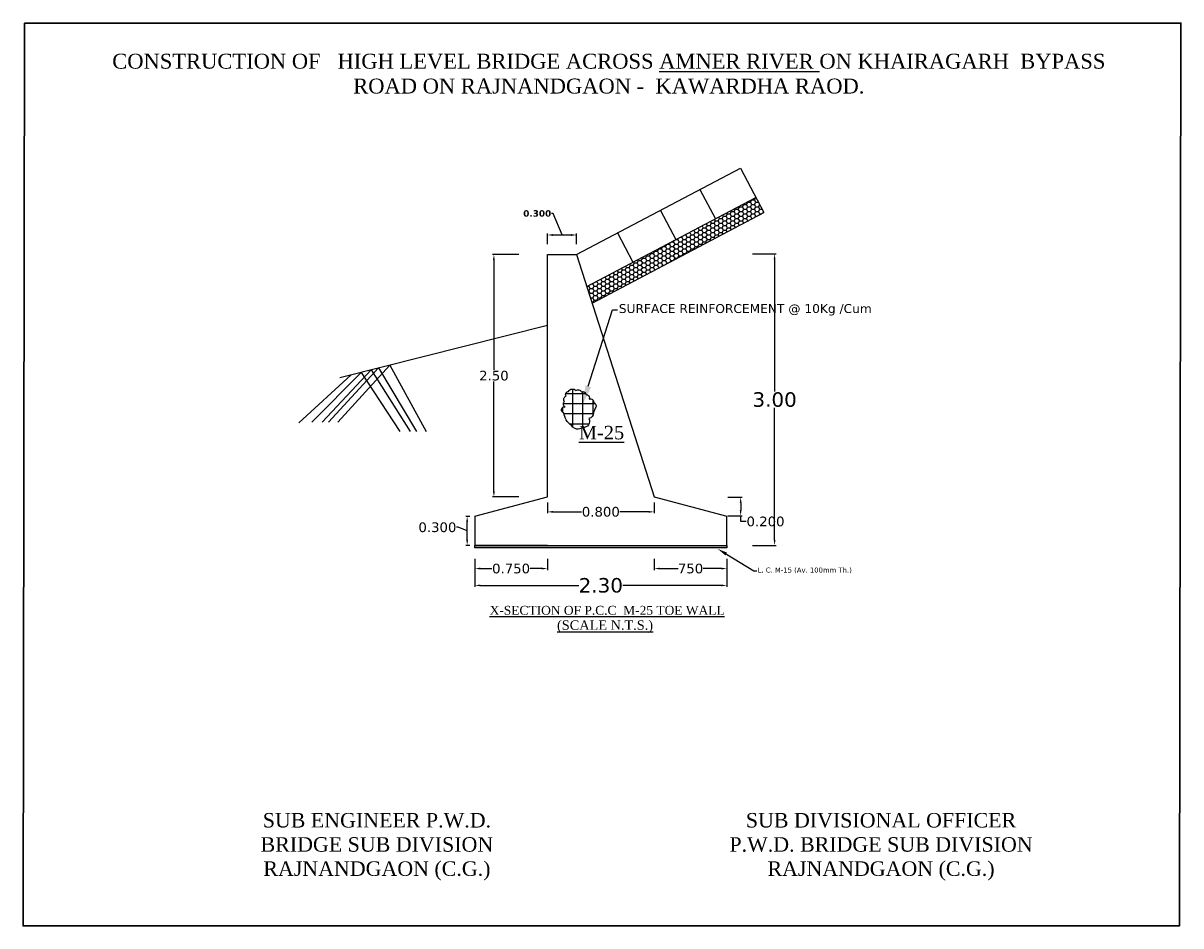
# Model space of a CAD drawing. Header units: metres. Extents: x 3686 to 3864, y -3171 to -2975.
import ezdxf
from ezdxf import colors
from ezdxf.entities.mleader import LeaderData, LeaderLine
from ezdxf.math import Vec2, Vec3

# ---------------------------------------------------------------- set-up
doc = ezdxf.new("R2010")
doc.units = ezdxf.units.M
doc.header["$MEASUREMENT"] = 0
doc.linetypes.add('ACAD_ISO02W100', pattern=[15, 12, -3])
doc.styles.get("Standard").update_dxf_attribs({"font": 'verdana.ttf'})
doc.dimstyles.get("Standard").update_dxf_attribs({"dimtxt": 1, "dimasz": 0.7, "dimexe": 0.18, "dimexo": 0.0625, "dimgap": 0.09, "dimtad": 0, "dimtih": 1, "dimtoh": 1, "dimdec": 3, "dimzin": 0, "dimdsep": 46, "dimtxsty": 'Standard', "dimcen": 0.09, "dimadec": 0, "dimazin": 0, "dimtfac": 1, "dimtdec": 3, "dimtofl": 0, "dimtmove": 0, "dimatfit": 3, "dimfxl": 0.18, "dimtolj": 1, "dimtzin": 0, "dimarcsym": 0})

# ---------------------------------------------------------------- blocks, each defined once
blk = doc.blocks.new('*D3')
at = {"color": 0, "lineweight": -2, "transparency": 16777216}
for p, q in [((3750.72, -3118.7), (3750.72, -3120.05)), ((3763.96, -3118.7), (3763.96, -3120.05)), ((3751.42, -3119.87), (3754.96, -3119.87)), ((3763.26, -3119.87), (3759.72, -3119.87))]:
    blk.add_line(p, q, dxfattribs=at)
at = {"color": 0, "transparency": 16777216}
for points in [[(3751.42, -3119.76), (3751.42, -3119.99), (3750.72, -3119.87)], [(3763.26, -3119.76), (3763.26, -3119.99), (3763.96, -3119.87)]]:
    blk.add_solid(points, dxfattribs=at)
at = {"layer": 'Defpoints', "color": 0, "transparency": 16777216}
for p in [(3750.72, -3118.64), (3763.96, -3118.64), (3763.96, -3119.87)]:
    blk.add_point(p, dxfattribs=at)
at = {"color": 0, "transparency": 16777216, "insert": (3757.34, -3119.87), "char_height": 1, "attachment_point": 5}
blk.add_mtext('\\A1;{\\H1.2x;0.800}', dxfattribs=at)
blk = doc.blocks.new('*D4')
at = {"color": 0, "lineweight": -2, "transparency": 16777216}
for p, q in [((3763.96, -3125.7), (3763.96, -3127.09)), ((3772.98, -3125.7), (3772.98, -3127.09)), ((3764.66, -3126.91), (3766.92, -3126.91)), ((3772.28, -3126.91), (3770.02, -3126.91))]:
    blk.add_line(p, q, dxfattribs=at)
at = {"color": 0, "transparency": 16777216}
for points in [[(3764.66, -3126.79), (3764.66, -3127.02), (3763.96, -3126.91)], [(3772.28, -3126.79), (3772.28, -3127.02), (3772.98, -3126.91)]]:
    blk.add_solid(points, dxfattribs=at)
at = {"layer": 'Defpoints', "color": 0, "transparency": 16777216}
for p in [(3763.96, -3125.63), (3772.98, -3125.63), (3772.98, -3126.91)]:
    blk.add_point(p, dxfattribs=at)
at = {"color": 0, "transparency": 16777216, "insert": (3768.47, -3126.91), "char_height": 1, "attachment_point": 5}
blk.add_mtext('\\A1;{\\H1.2x;750}', dxfattribs=at)
blk = doc.blocks.new('*D5')
at = {"color": 0, "lineweight": -2, "transparency": 16777216}
for p, q in [((3741.7, -3125.7), (3741.7, -3127.09)), ((3750.72, -3125.7), (3750.72, -3127.09)), ((3742.4, -3126.91), (3743.83, -3126.91)), ((3750.02, -3126.91), (3748.59, -3126.91))]:
    blk.add_line(p, q, dxfattribs=at)
at = {"color": 0, "transparency": 16777216}
for points in [[(3742.4, -3126.79), (3742.4, -3127.02), (3741.7, -3126.91)], [(3750.02, -3126.79), (3750.02, -3127.02), (3750.72, -3126.91)]]:
    blk.add_solid(points, dxfattribs=at)
at = {"layer": 'Defpoints', "color": 0, "transparency": 16777216}
for p in [(3741.7, -3125.63), (3750.72, -3125.63), (3750.72, -3126.91)]:
    blk.add_point(p, dxfattribs=at)
at = {"color": 0, "transparency": 16777216, "insert": (3746.21, -3126.91), "char_height": 1, "attachment_point": 5}
blk.add_mtext('\\A1;{\\H1.2x;0.750}', dxfattribs=at)
blk = doc.blocks.new('*D6')
at = {"color": 0, "lineweight": -2, "transparency": 16777216}
for p, q in [((3751.42, -3082.85), (3751.24, -3082.85)), ((3752.53, -3085.52), (3751.42, -3082.85)), ((3750.72, -3086.67), (3750.72, -3085.34)), ((3751.42, -3085.52), (3753.63, -3085.52)), ((3754.33, -3086.67), (3754.33, -3085.34))]:
    blk.add_line(p, q, dxfattribs=at)
at = {"color": 0, "transparency": 16777216}
for points in [[(3751.42, -3085.4), (3751.42, -3085.64), (3750.72, -3085.52)], [(3753.63, -3085.4), (3753.63, -3085.64), (3754.33, -3085.52)]]:
    blk.add_solid(points, dxfattribs=at)
at = {"layer": 'Defpoints', "color": 0, "transparency": 16777216}
for p in [(3754.33, -3085.52), (3750.72, -3086.74), (3754.33, -3086.74)]:
    blk.add_point(p, dxfattribs=at)
at = {"color": 0, "transparency": 16777216, "insert": (3749.45, -3082.85), "char_height": 1, "attachment_point": 5}
blk.add_mtext('\\A1;{\\fVerdana|b1|i0|c0|p34;\\H0.8x;0.300}', dxfattribs=at)
blk = doc.blocks.new('*D7')
at = {"color": 0, "lineweight": -2, "transparency": 16777216}
for p, q in [((3741.11, -3120.43), (3740.58, -3120.43)), ((3739.63, -3121.79), (3739.45, -3121.79)), ((3740.76, -3122.23), (3739.63, -3121.79)), ((3740.76, -3123.33), (3740.76, -3121.13)), ((3741.11, -3124.03), (3740.58, -3124.03))]:
    blk.add_line(p, q, dxfattribs=at)
at = {"color": 0, "transparency": 16777216}
for points in [[(3740.65, -3121.13), (3740.88, -3121.13), (3740.76, -3120.43)], [(3740.65, -3123.33), (3740.88, -3123.33), (3740.76, -3124.03)]]:
    blk.add_solid(points, dxfattribs=at)
at = {"layer": 'Defpoints', "color": 0, "transparency": 16777216}
for p in [(3740.76, -3120.43), (3741.17, -3120.43), (3741.17, -3124.03)]:
    blk.add_point(p, dxfattribs=at)
at = {"color": 0, "transparency": 16777216, "insert": (3737.07, -3121.79), "char_height": 1, "attachment_point": 5}
blk.add_mtext('\\A1;{\\H1.2x;0.300}', dxfattribs=at)
blk = doc.blocks.new('*D8')
at = {"color": 0, "lineweight": -2, "transparency": 16777216}
for p, q in [((3773.1, -3118.05), (3774.87, -3118.05)), ((3774.69, -3118.75), (3774.69, -3119.67)), ((3773.11, -3120.37), (3774.87, -3120.37)), ((3774.69, -3121.07), (3774.69, -3120.37)), ((3775.39, -3121.07), (3774.69, -3121.07))]:
    blk.add_line(p, q, dxfattribs=at)
at = {"color": 0, "transparency": 16777216}
for points in [[(3774.57, -3118.75), (3774.8, -3118.75), (3774.69, -3118.05)], [(3774.57, -3119.67), (3774.8, -3119.67), (3774.69, -3120.37)]]:
    blk.add_solid(points, dxfattribs=at)
at = {"layer": 'Defpoints', "color": 0, "transparency": 16777216}
for p in [(3773.04, -3118.05), (3773.05, -3120.37), (3774.69, -3120.37)]:
    blk.add_point(p, dxfattribs=at)
at = {"color": 0, "transparency": 16777216, "insert": (3777.77, -3121.07), "char_height": 1, "attachment_point": 5}
blk.add_mtext('\\A1;{\\H1.2x;0.200}', dxfattribs=at)
blk = doc.blocks.new('*D9')
at = {"color": 0, "lineweight": -2, "transparency": 16777216}
for p, q in [((3776.16, -3087.86), (3779.08, -3087.86)), ((3778.9, -3088.56), (3778.9, -3104.92)), ((3778.9, -3123.33), (3778.9, -3106.97)), ((3776.16, -3124.03), (3779.08, -3124.03))]:
    blk.add_line(p, q, dxfattribs=at)
at = {"color": 0, "transparency": 16777216}
for points in [[(3778.78, -3088.56), (3779.01, -3088.56), (3778.9, -3087.86)], [(3778.78, -3123.33), (3779.01, -3123.33), (3778.9, -3124.03)]]:
    blk.add_solid(points, dxfattribs=at)
at = {"layer": 'Defpoints', "color": 0, "transparency": 16777216}
for p in [(3776.1, -3087.86), (3778.9, -3087.86), (3776.1, -3124.03)]:
    blk.add_point(p, dxfattribs=at)
at = {"color": 0, "transparency": 16777216, "insert": (3778.9, -3105.95), "char_height": 1, "attachment_point": 5}
blk.add_mtext('\\A1;{\\H1.8x;3.00}', dxfattribs=at)
blk = doc.blocks.new('*D10')
at = {"color": 0, "lineweight": -2, "transparency": 16777216}
for p, q in [((3747.18, -3087.94), (3743.9, -3087.94)), ((3744.08, -3088.64), (3744.08, -3102.27)), ((3744.08, -3117.32), (3744.08, -3103.7)), ((3747.18, -3118.02), (3743.9, -3118.02))]:
    blk.add_line(p, q, dxfattribs=at)
at = {"color": 0, "transparency": 16777216}
for points in [[(3743.96, -3088.64), (3744.19, -3088.64), (3744.08, -3087.94)], [(3743.96, -3117.32), (3744.19, -3117.32), (3744.08, -3118.02)]]:
    blk.add_solid(points, dxfattribs=at)
at = {"layer": 'Defpoints', "color": 0, "transparency": 16777216}
for p in [(3744.08, -3087.94), (3747.24, -3087.94), (3747.24, -3118.02)]:
    blk.add_point(p, dxfattribs=at)
at = {"color": 0, "transparency": 16777216, "insert": (3744.08, -3102.98), "char_height": 1, "attachment_point": 5}
blk.add_mtext('\\A1;{\\H1.2x;2.50}', dxfattribs=at)
blk = doc.blocks.new('*D11')
at = {"color": 0, "lineweight": -2, "transparency": 16777216}
for p, q in [((3772.98, -3125.78), (3772.98, -3129.18)), ((3741.7, -3126.74), (3741.7, -3129.18)), ((3742.4, -3129), (3754.62, -3129)), ((3772.28, -3129), (3760.06, -3129))]:
    blk.add_line(p, q, dxfattribs=at)
at = {"color": 0, "transparency": 16777216}
for points in [[(3742.4, -3128.88), (3742.4, -3129.11), (3741.7, -3129)], [(3772.28, -3128.88), (3772.28, -3129.11), (3772.98, -3129)]]:
    blk.add_solid(points, dxfattribs=at)
at = {"layer": 'Defpoints', "color": 0, "transparency": 16777216}
for p in [(3772.98, -3125.72), (3741.7, -3126.68), (3772.98, -3129)]:
    blk.add_point(p, dxfattribs=at)
at = {"color": 0, "transparency": 16777216, "insert": (3757.34, -3129), "char_height": 1, "attachment_point": 5}
blk.add_mtext('\\A1;{\\H1.8x;2.30}', dxfattribs=at)

msp = doc.modelspace()

# ---------------------------------------------------------------- hatches: boundary and pattern name
h = msp.add_hatch()
h.set_pattern_fill('HONEY', color=256, scale=2.673551, style=0)
h.set_pattern_definition([(0, (3777.57138, -3080.85775), (0.5012908, 0.2894204), [0.334194, -0.668388]), (120, (3777.57138, -3080.85775), (-0.5012908, 0.2894204), [0.334194, -0.668388]), (60, (3777.57138, -3080.85775), (1e-09, 0.5788408), [-0.668388, 0.334194])])
h.paths.add_polyline_path([(3777.5714, -3082.739), (3776.5801, -3080.8578), (3755.6039, -3091.9106), (3756.2621, -3093.9674)])
at = {"transparency": 33554674}
h = msp.add_hatch(dxfattribs=at)
h.set_pattern_fill('NET', color=256, scale=10.025816)
h.set_pattern_definition([(0, (3360.3532, -1230.3439), (0, 1.25322706), []), (90, (3360.3532, -1230.3439), (-1.25322706, 8e-17), [])])
h.paths.add_polyline_path([(3753.6952, -3109.1414, 0.46803713), (3755.104, -3109.3897, 1.10931142), (3755.1183, -3107.9018, 0.53409304), (3756.2389, -3108.0918, -0.03833474), (3756.7428, -3106.8162, 0.38423121), (3756.4561, -3106.3129, 0.52056705), (3755.9124, -3105.8721, 0.52056705), (3755.5049, -3105.3291, 0.52056705), (3754.9274, -3104.9898, 0.52056705), (3754.2476, -3104.8203, 0.52056705), (3753.3302, -3104.9222, 0.52056705), (3753.025, -3105.5328, 0.52056705), (3752.8212, -3106.1773, 0.52056705), (3752.9227, -3106.8559, 1.05620541), (3752.7667, -3107.5885, 0.23489851)])
h = msp.add_hatch(color=256)
h.dxf.hatch_style = 1
h.paths.add_polyline_path([(3772.9819, -3124.0346), (3741.7013, -3124.0346), (3741.7013, -3124.3232), (3772.9819, -3124.3232)])

# ---------------------------------------------------------------- linework, layer by layer
for p, q in [((3754.3339, -3087.9417), (3774.6672, -3077.2275)), ((3774.6672, -3077.2275), (3777.5714, -3082.739)), ((3769.6427, -3079.8751), (3771.5556, -3083.5053)), ((3755.6039, -3091.9106), (3776.5801, -3080.8578)), ((3756.2621, -3093.9674), (3777.5714, -3082.739)), ((3764.7312, -3082.4631), (3766.644, -3086.0933)), ((3759.4132, -3085.2653), (3761.3261, -3088.8955)), ((3750.7246, -3118.0191), (3750.7246, -3087.9417)), ((3750.7246, -3087.9417), (3754.3339, -3087.9417)), ((3754.3339, -3087.9417), (3763.9587, -3118.0191)), ((3750.7246, -3096.7647), (3724.9598, -3103.227)), ((3741.7013, -3120.4253), (3750.7246, -3118.0191)), ((3763.9587, -3118.0191), (3772.9819, -3120.4253)), ((3741.7013, -3120.4253), (3741.7013, -3124.0346)), ((3772.9819, -3124.0346), (3772.9819, -3120.4253)), ((3741.7013, -3124.0346), (3769.3726, -3124.0346)), ((3750.7246, -3124.0346), (3741.7013, -3124.0346)), ((3750.7246, -3124.0346), (3741.7013, -3124.0346)), ((3769.3726, -3124.0346), (3772.9819, -3124.0346))]:
    msp.add_line(p, q)
at = {"linetype": 'ACAD_ISO02W100'}
for p, q in [((3731.1555, -3101.673), (3724.7384, -3108.7392)), ((3731.1555, -3101.673), (3735.6822, -3109.9136)), ((3726.3624, -3102.8686), (3719.884, -3108.8065)), ((3727.602, -3102.5643), (3721.4843, -3108.7403)), ((3728.8549, -3102.2501), (3722.7687, -3108.7403)), ((3729.7626, -3102.0224), (3723.5501, -3108.7392)), ((3727.602, -3102.5643), (3732.4285, -3109.9153)), ((3728.8549, -3102.2501), (3733.7125, -3109.9146)), ((3729.7626, -3102.0224), (3734.4943, -3109.9142))]:
    msp.add_line(p, q, dxfattribs=at)
at = {"lineweight": 30}
msp.add_lwpolyline([(3685.8718, -3059.2372), (3829.2874, -3059.2372), (3829.1029, -3171.2347), (3685.6874, -3171.2347)], close=True, dxfattribs=at)
at = {"color": 0}
msp.add_lwpolyline([(3754.2476, -3104.8203, -0.52056705), (3754.9274, -3104.9898, -0.52056705), (3754.9274, -3104.9898, -0.52056705), (3755.5049, -3105.3291, -0.52056705), (3755.5049, -3105.3291, -0.52056705), (3755.9124, -3105.8721, -0.52056705), (3755.9124, -3105.8721, -0.52056705), (3756.4561, -3106.3129, -0.52056705), (3756.4561, -3106.3129, -0.52056705), (3756.6598, -3106.9916, -0.52056705), (3756.6598, -3106.9916, 0.01710812), (3756.4229, -3107.5568, -0.52056705), (3756.4229, -3107.5568, -0.39594385), (3755.8499, -3108.2972, -0.52056705), (3755.8499, -3108.2972, -0.60277086), (3755.104, -3109.3897, -0.52056705), (3755.104, -3109.3897, -0.46803713), (3753.6952, -3109.1414, -0.52056705), (3753.6952, -3109.1414, -0.23489851), (3752.7667, -3107.5885, -0.52056705), (3752.7667, -3107.5885, -1.05620541), (3752.9227, -3106.8559, -0.52056705), (3752.9227, -3106.8559, -0.52056705), (3752.8212, -3106.1773, -0.52056705), (3752.8212, -3106.1773, -0.52056705), (3753.025, -3105.5328, -0.52056705), (3753.025, -3105.5328, -0.52056705), (3753.3302, -3104.9222, -0.52056705), (3753.3302, -3104.9222, -0.52056705)], format="xyb", close=True, dxfattribs=at)
msp.add_lwpolyline([(3741.7013, -3124.0346), (3772.9819, -3124.0346), (3772.9819, -3124.3232), (3741.7013, -3124.3232)], close=True)

# ---------------------------------------------------------------- texts
for s, insert, char_height, width, attachment_point in [('\\pt34.059;{\\fTimes New Roman|b0|i0|c0|p18;CONSTRUCTION OF   HIGH LEVEL BRIDGE ACROSS \\LAMNER RIVER \\lON KHAIRAGARH  BYPASS ROAD ON RAJNANDGAON -  KAWARDHA RAOD.}', (3758.3313, -3063.0325), 1.85, 123.674764, 2), ('{\\fTimes New Roman|b0|i0|c0|p18;\\LM-25}', (3754.627, -3109.1998), 1.670969, 2.95843, 1), ('{\\fTimes New Roman|b0|i0|c0|p18;\\LX-SECTION OF P.C.C  M-25 TOE WALL}', (3758.1268, -3131.5337), 1.10284, 33.377905, 2), ('{\\fTimes New Roman|b0|i0|c0|p18;\\L(SCALE N.T.S.)}', (3751.9106, -3133.3346), 1.172826, 13.050898, 1), ('\\pt24.464;{\\fTimes New Roman|b0|i0|c0|p18;SUB ENGINEER P.W.D. BRIDGE SUB DIVISION RAJNANDGAON (C.G.)}', (3729.5664, -3157.2322), 1.8, 32.972848, 2), ('{\\fTimes New Roman|b0|i0|c0|p18;SUB DIVISIONAL OFFICER\\P\\pt24.464;P.W.D. BRIDGE SUB DIVISION RAJNANDGAON (C.G.)}', (3792.0987, -3157.2322), 1.8, 50.275016, 2)]:
    msp.add_mtext(s, dxfattribs=dict(insert=insert, char_height=char_height, width=width, attachment_point=attachment_point))

# ---------------------------------------------------------------- dimensions: what is measured, and where the dimension line sits
dim = msp.add_linear_dim(base=(3754.3339, -3085.5206), p1=(3750.7246, -3086.736), p2=(3754.3339, -3086.736), text='{\\fVerdana|b1|i0|c0|p34;\\H0.8x;0.300}', dimstyle='Standard', override={"dimtmove": 1})
dim.commit()
dim.dimension.update_dxf_attribs({"geometry": '*D6', "text_midpoint": (3751.1515, -3082.8518), "dimtype": 160})
for base, p1, p2, text, picture, middle in [((3744.0764, -3087.9417), (3747.2384, -3118.0191), (3747.2384, -3087.9417), '{\\H1.2x;2.50}', '*D10', (3744.0764, -3102.9804)), ((3778.8965, -3087.8581), (3776.1013, -3124.0346), (3776.1013, -3087.8581), '{\\H1.8x;3.00}', '*D9', (3778.8965, -3105.9464))]:
    dim = msp.add_linear_dim(base=base, p1=p1, p2=p2, angle=90, text=text, dimstyle='Standard')
    dim.commit()
    dim.dimension.update_dxf_attribs({"geometry": picture, "text_midpoint": middle})
for base, p1, p2, text, picture, middle in [((3763.9587, -3119.8745), (3750.7246, -3118.6386), (3763.9587, -3118.6386), '{\\H1.2x;0.800}', '*D3', (3757.3416, -3119.8745)), ((3750.7246, -3126.9068), (3741.7013, -3125.6328), (3750.7246, -3125.6328), '{\\H1.2x;0.750}', '*D5', (3746.213, -3126.9068)), ((3772.9819, -3128.9974), (3741.7013, -3126.6781), (3772.9819, -3125.7164), '{\\H1.8x;2.30}', '*D11', (3757.3416, -3128.9974)), ((3772.9819, -3126.9068), (3763.9587, -3125.6328), (3772.9819, -3125.6328), '{\\H1.2x;750}', '*D4', (3768.4703, -3126.9068))]:
    dim = msp.add_linear_dim(base=base, p1=p1, p2=p2, text=text, dimstyle='Standard')
    dim.commit()
    dim.dimension.update_dxf_attribs({"geometry": picture, "text_midpoint": middle})
for base, p1, p2, text, picture, middle in [((3774.6881, -3120.3736), (3773.0398, -3118.0509), (3773.0466, -3120.3736), '{\\H1.2x;0.200}', '*D8', (3774.9365, -3120.9244)), ((3740.7633, -3120.4253), (3741.1707, -3124.0346), (3741.1707, -3120.4253), '{\\H1.2x;0.300}', '*D7', (3739.363, -3121.7896))]:
    dim = msp.add_linear_dim(base=base, p1=p1, p2=p2, angle=90, text=text, dimstyle='Standard', override={"dimtmove": 1})
    dim.commit()
    dim.dimension.update_dxf_attribs({"geometry": picture, "text_midpoint": middle, "dimtype": 160})

# ---------------------------------------------------------------- leaders
ml = msp.add_multileader_mtext('Standard')
ml.set_content('SURFACE REINFORCEMENT @ 10Kg /Cum', color=256)
ml.set_leader_properties()
ml.build(insert=Vec2(0, 0))
ml.multileader.update_dxf_attribs({"text_right_attachment_type": 6, "dogleg_length": 0.36, "arrow_head_size": 2.228})
ctx = ml.context
ctx.base_point, ctx.char_height, ctx.arrow_head_size, ctx.landing_gap_size, ctx.plane_origin = Vec3(3759.4133, -3094.8038), 1.102929, 2.228, 0.1604, Vec3(3755.1216, -3106.4216)
ctx.right_attachment = 6
notes = []
notes.append((ctx, [(0, (1, 1, 0), (3758.7716, -3094.8038), (1, 0), 0.6417, [(0, [(3755.1216, -3106.4216)], 0, [])])]))
ctx.mtext.insert, ctx.mtext.flow_direction = Vec3(3759.5737, -3094.0957), 5
at = {"lineweight": 30}
ml = msp.add_multileader_mtext('Standard', dxfattribs=at)
ml.set_content('L. C. M-15 (Av. 100mm Th.)', color=256)
ml.set_leader_properties()
ml.build(insert=Vec2(0, 0))
ml.multileader.update_dxf_attribs({"text_right_attachment_type": 6, "dogleg_length": 0.36, "arrow_head_size": 1.25})
ctx = ml.context
ctx.base_point, ctx.char_height, ctx.arrow_head_size, ctx.landing_gap_size, ctx.plane_origin = Vec3(3776.6987, -3127.1743), 0.6188, 1.25, 0.09, Vec3(3771.8396, -3124.4641)
ctx.right_attachment = 6
notes.append((ctx, [(0, (1, 1, 0), (3776.3387, -3127.1743), (1, 0), 0.36, [(0, [(3771.8396, -3124.4641)], 0, [])])]))
ctx.mtext.insert, ctx.mtext.flow_direction = Vec3(3776.7887, -3126.7793), 5
for ctx, leaders in notes:
    for number, flags, end, landing, length, lines in leaders:
        leader = LeaderData()
        leader.index, (leader.has_last_leader_line, leader.has_dogleg_vector, leader.attachment_direction) = number, flags
        leader.last_leader_point, leader.dogleg_vector, leader.dogleg_length = Vec3(end), Vec3(landing), length
        for number, points, colour, breaks in lines:
            line = LeaderLine()
            line.index, line.vertices, line.color, line.breaks = number, Vec3.list(points), colors.encode_raw_color(colour), breaks
            leader.lines.append(line)
        ctx.leaders.append(leader)

doc.saveas('drawing.dxf')
